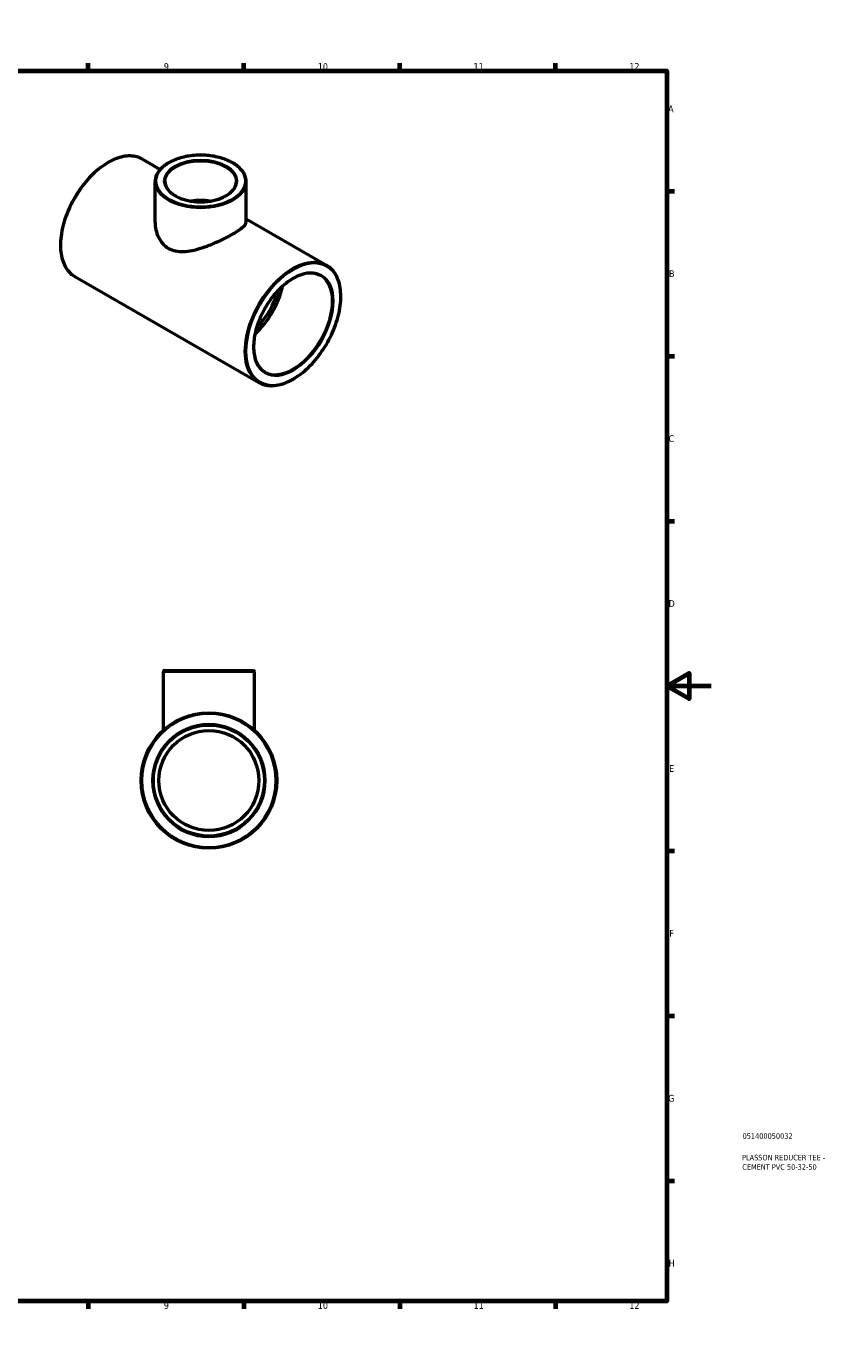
# Model space of a CAD drawing. Header units: millimetres. Extents: x 0 to 895, y -147 to 594.
# Tile 3 of 3: x 533 to 895, y 0 to 594. Entities that reach past the tile are written whole.
import ezdxf

# ---------------------------------------------------------------- set-up
doc = ezdxf.new("R2010")
doc.units = ezdxf.units.MM
for name, color, linetype, lineweight in [('Border (ANSI)', 7, 'Continuous', 70), ('Title (ISO)', 7, 'Continuous', 50), ('Visible (ANSI)', 7, 'Continuous', 50), ('Visible Narrow (ANSI)', 7, 'Continuous', 35)]:
    doc.layers.add(name, color=color, linetype=linetype, lineweight=lineweight)
doc.styles.add('Note Text (ANSI)', font='tahoma.ttf')
doc.styles.add('Note Text (ISO)', font='tahoma.ttf')

# ---------------------------------------------------------------- blocks, each defined once
blk = doc.blocks.new('Borders Default Border')
at = {"layer": 'Border (ANSI)'}
for p, q in [((70.08, 574), (70.08, 577.45)), ((140.17, 574), (140.17, 577.45)), ((210.25, 574), (210.25, 577.45)), ((280.33, 574), (280.33, 577.45)), ((350.42, 574), (350.42, 577.45)), ((490.58, 574), (490.58, 577.45)), ((560.67, 574), (560.67, 577.45)), ((630.75, 574), (630.75, 577.45)), ((700.83, 574), (700.83, 577.45)), ((770.92, 574), (770.92, 577.45)), ((20, 519.75), (16.55, 519.75)), ((821, 519.75), (824.45, 519.75)), ((20, 445.5), (16.55, 445.5)), ((821, 445.5), (824.45, 445.5)), ((20, 371.25), (16.55, 371.25)), ((821, 371.25), (824.45, 371.25)), ((20, 222.75), (16.55, 222.75)), ((821, 222.75), (824.45, 222.75)), ((20, 148.5), (16.55, 148.5)), ((821, 148.5), (824.45, 148.5)), ((20, 74.25), (16.55, 74.25)), ((821, 74.25), (824.45, 74.25)), ((70.08, 20), (70.08, 16.55)), ((140.17, 20), (140.17, 16.55)), ((210.25, 20), (210.25, 16.55)), ((280.33, 20), (280.33, 16.55)), ((350.42, 20), (350.42, 16.55)), ((490.58, 20), (490.58, 16.55)), ((560.67, 20), (560.67, 16.55)), ((630.75, 20), (630.75, 16.55)), ((700.83, 20), (700.83, 16.55)), ((770.92, 20), (770.92, 16.55))]:
    blk.add_line(p, q, dxfattribs=at)
at = {"layer": 'Border (ANSI)', "flags": 128}
for points in [[(420.5, 594), (420.5, 574), (414.73, 584), (426.27, 584), (420.5, 574)], [(20, 20), (20, 574), (821, 574), (821, 20), (20, 20)], [(0, 297), (20, 297), (10, 302.77), (10, 291.23), (20, 297)], [(841, 297), (821, 297), (831, 302.77), (831, 291.23), (821, 297)], [(420.5, 0), (420.5, 20), (414.73, 10), (426.27, 10), (420.5, 20)]]:
    blk.add_lwpolyline(points, dxfattribs=at)
at = {"layer": 'Border (ANSI)', "attachment_point": 7, "style": 'Note Text (ANSI)'}
for s, insert, char_height in [('1', (34.35, 574.4), 3.05), ('2', (104.2, 574.4), 3.05), ('3', (174.26, 574.34), 3.05), ('4', (244.23, 574.4), 3.05), ('5', (314.48, 574.34), 3.05), ('6', (384.49, 574.34), 3.05), ('7', (454.6, 574.4), 3.05), ('8', (524.63, 574.33), 3.05), ('9', (594.7, 574.34), 3.05), ('10', (663.96, 574.34), 3.048), ('11', (734.04, 574.4), 3.048), ('12', (804.13, 574.4), 3.048), ('A', (16.78, 555.35), 3.05), ('A', (821.63, 555.35), 3.05), ('B', (17.15, 481.1), 3.05), ('B', (821.99, 481.1), 3.05), ('C', (16.95, 406.8), 3.05), ('C', (821.8, 406.8), 3.05), ('D', (16.96, 332.6), 3.05), ('D', (821.81, 332.6), 3.05), ('E', (17.21, 258.35), 3.05), ('E', (822.05, 258.35), 3.05), ('F', (17.29, 184.1), 3.05), ('F', (822.14, 184.1), 3.05), ('G', (16.81, 109.79), 3.05), ('G', (821.66, 109.79), 3.05), ('H', (16.97, 35.6), 3.05), ('H', (821.81, 35.6), 3.05), ('1', (34.35, 16.55), 3.05), ('2', (104.2, 16.55), 3.05), ('3', (174.26, 16.49), 3.05), ('4', (244.23, 16.55), 3.05), ('5', (314.48, 16.49), 3.05), ('6', (384.49, 16.49), 3.05), ('7', (454.6, 16.55), 3.05), ('8', (524.63, 16.48), 3.05), ('9', (594.7, 16.49), 3.05), ('10', (663.96, 16.49), 3.048), ('11', (734.04, 16.55), 3.048), ('12', (804.13, 16.55), 3.048)]:
    blk.add_mtext(s, dxfattribs=dict(at, insert=insert, char_height=char_height))
blk = doc.blocks.new('Title Blocks ISO')
at = {"layer": 'Title (ISO)', "color": 232, "true_color": 0xca0064, "style": 'Note Text (ISO)'}
for tag, p in [('PART_NUMBER_001', (34.08, 73.13)), ('DESCRIPTION_001', (33.84, 63.4)), ('DESCRIPTION_002', (33.98, 59.18))]:
    blk.add_attdef(tag, p, '', height=2.5, dxfattribs=at)

msp = doc.modelspace()

# ---------------------------------------------------------------- linework, layer by layer
at = {"layer": 'Visible (ANSI)'}
for p, q in [((585.101, 534.198), (593.083, 529.601)), ((590.746, 505.885), (590.746, 524.006)), ((631.746, 505.885), (631.746, 524.006)), ((631.746, 507.336), (667.832, 486.556)), ((554.66, 481.336), (637.391, 433.694)), ((594.464, 277.011), (594.464, 303.427)), ((594.964, 303.927), (634.964, 303.927)), ((635.464, 277.011), (635.464, 303.427))]:
    msp.add_line(p, q, dxfattribs=at)
for radius in [30.5, 25, 22.5]:
    msp.add_circle((614.964, 254.427), radius, dxfattribs=at)
for centre, start, end in [((594.964, 303.427), 90, 180), ((634.964, 303.427), 0, 90)]:
    msp.add_arc(centre, 0.5, start, end, dxfattribs=at)
for centre, major_axis, ratio, start_param, end_param in [((611.246, 506.429), (-16, 0), 0.5758617, 4.4475413, 4.9772367), ((631.045, 472.544), (12.476, 21.665), 0.5780931, 4.1921684, 5.2326096), ((631.045, 472.544), (11.228, 19.498), 0.5780931, 4.2696985, 5.1550794)]:
    msp.add_ellipse(centre, major_axis=major_axis, ratio=ratio, start_param=start_param, end_param=end_param, dxfattribs=at)
for points, knots in [([(585.101, 534.198), (583.47, 535.137), (581.588, 535.632), (577.491, 535.7), (575.271, 535.254), (570.706, 533.46), (568.359, 532.094), (563.797, 528.586), (561.583, 526.443), (557.514, 521.6), (555.658, 518.902), (552.488, 513.223), (551.174, 510.243), (549.22, 504.296), (548.58, 501.33), (548.044, 495.705), (548.149, 493.048), (549.107, 488.314), (549.96, 486.237), (552.117, 483.21), (553.299, 482.12), (554.66, 481.336)], [5.4997209, 5.4997209, 5.4997209, 5.4997209, 5.809683, 5.809683, 6.1264498, 6.1264498, 6.4487338, 6.4487338, 6.7714188, 6.7714188, 7.0936384, 7.0936384, 7.4156823, 7.4156823, 7.7379583, 7.7379583, 8.0606963, 8.0606963, 8.3826329, 8.3826329, 8.6413135, 8.6413135, 8.6413135, 8.6413135]), ([(631.746, 524.006), (631.746, 525.266), (631.408, 526.523), (630.093, 528.927), (629.098, 530.07), (626.54, 532.133), (624.961, 533.047), (621.392, 534.537), (619.402, 535.112), (615.218, 535.866), (613.026, 536.046), (608.655, 535.995), (606.478, 535.765), (602.354, 534.917), (600.407, 534.298), (596.939, 532.727), (595.417, 531.774), (592.965, 529.62), (592.032, 528.418), (590.986, 526.129), (590.746, 525.068), (590.746, 524.006)], [0.7853982, 0.7853982, 0.7853982, 0.7853982, 1.0905871, 1.0905871, 1.4055142, 1.4055142, 1.7288661, 1.7288661, 2.0529043, 2.0529043, 2.3762354, 2.3762354, 2.6992938, 2.6992938, 3.0226986, 3.0226986, 3.3468049, 3.3468049, 3.6696882, 3.6696882, 3.9269908, 3.9269908, 3.9269908, 3.9269908]), ([(595.246, 524.006), (595.246, 523.022), (595.538, 522.035), (596.683, 520.182), (597.507, 519.317), (599.592, 517.787), (600.84, 517.119), (603.648, 516.036), (605.207, 515.621), (608.484, 515.088), (610.202, 514.972), (613.615, 515.052), (615.311, 515.249), (618.503, 515.935), (619.999, 516.423), (622.637, 517.633), (623.779, 518.355), (625.604, 519.948), (626.284, 520.818), (627.068, 522.466), (627.246, 523.236), (627.246, 524.006)], [3.9269908, 3.9269908, 3.9269908, 3.9269908, 4.2688369, 4.2688369, 4.5925881, 4.5925881, 4.9076029, 4.9076029, 5.2226536, 5.2226536, 5.5386012, 5.5386012, 5.85483, 5.85483, 6.1705868, 6.1705868, 6.4854048, 6.4854048, 6.8012451, 6.8012451, 7.0685835, 7.0685835, 7.0685835, 7.0685835]), ([(590.746, 505.885), (590.746, 504.765), (590.864, 503.597), (591.363, 501.285), (591.744, 500.143), (592.766, 498.015), (593.408, 497.028), (594.923, 495.325), (595.796, 494.611), (596.75, 494.061)], [11.2614125, 11.2614125, 11.2614125, 11.2614125, 11.6662624, 11.6662624, 12.0711123, 12.0711123, 12.4759622, 12.4759622, 12.8808121, 12.8808121, 12.8808121, 12.8808121]), ([(596.75, 494.061), (597.705, 493.512), (598.769, 493.111), (601.051, 492.627), (602.269, 492.543), (604.783, 492.635), (606.081, 492.81), (608.682, 493.336), (609.985, 493.686), (612.492, 494.469), (613.79, 494.93), (616.394, 495.948), (617.7, 496.504), (620.229, 497.652), (621.454, 498.246), (623.739, 499.415), (624.798, 499.99), (626.685, 501.077), (627.557, 501.614), (629.076, 502.635), (629.723, 503.12), (630.751, 504.02), (631.133, 504.436), (631.631, 505.204), (631.746, 505.556), (631.746, 505.885)], [0, 0, 0, 0, 0.4048499, 0.4048499, 0.8096998, 0.8096998, 1.2145497, 1.2145497, 1.6193996, 1.6193996, 2.0196005, 2.0196005, 2.4198013, 2.4198013, 2.8200022, 2.8200022, 3.220203, 3.220203, 3.6204039, 3.6204039, 4.0206047, 4.0206047, 4.4208056, 4.4208056, 4.8210064, 4.8210064, 4.8210064, 4.8210064]), ([(665.088, 481.79), (663.751, 482.559), (662.189, 482.943), (658.794, 482.885), (656.972, 482.464), (653.255, 480.874), (651.364, 479.718), (647.684, 476.782), (645.895, 475.002), (642.603, 470.995), (641.1, 468.766), (638.537, 464.089), (637.477, 461.641), (635.909, 456.778), (635.401, 454.365), (634.982, 449.823), (635.071, 447.696), (635.824, 443.939), (636.487, 442.313), (638.149, 439.93), (639.073, 439.073), (640.136, 438.46)], [5.4997209, 5.4997209, 5.4997209, 5.4997209, 5.8331335, 5.8331335, 6.1559646, 6.1559646, 6.4728825, 6.4728825, 6.7896978, 6.7896978, 7.1070794, 7.1070794, 7.4246473, 7.4246473, 7.7419207, 7.7419207, 8.0586126, 8.0586126, 8.3760532, 8.3760532, 8.6413135, 8.6413135, 8.6413135, 8.6413135]), ([(637.391, 433.694), (639.022, 432.755), (640.904, 432.26), (645.001, 432.192), (647.221, 432.637), (651.786, 434.432), (654.133, 435.798), (658.695, 439.306), (660.909, 441.449), (664.978, 446.292), (666.834, 448.99), (670.004, 454.669), (671.318, 457.649), (673.272, 463.596), (673.912, 466.562), (674.448, 472.187), (674.343, 474.844), (673.385, 479.578), (672.532, 481.655), (670.375, 484.682), (669.193, 485.772), (667.832, 486.556)], [2.3581282, 2.3581282, 2.3581282, 2.3581282, 2.6680903, 2.6680903, 2.9848571, 2.9848571, 3.3071412, 3.3071412, 3.6298261, 3.6298261, 3.9520457, 3.9520457, 4.2740897, 4.2740897, 4.5963656, 4.5963656, 4.9191037, 4.9191037, 5.2410402, 5.2410402, 5.4997209, 5.4997209, 5.4997209, 5.4997209])]:
    msp.add_open_spline(points, degree=3, knots=knots, dxfattribs=at)
at = {"layer": 'Visible Narrow (ANSI)'}
msp.add_line((635.211, 303.427), (594.716, 303.427), dxfattribs=at)
for radius in [30, 25.5]:
    msp.add_circle((614.964, 254.427), radius, dxfattribs=at)
for centre, major_axis, ratio, start_param, end_param in [((569.88, 507.767), (-15.22, -26.431), 0.5780931, 3.1415927, 6.2831853), ((611.246, 524.006), (-16, 0), 0.5758617, 3.1415927, 6.2831853), ((611.246, 524.006), (-20.5, 0), 0.5758617, 0, 3.1415926), ((652.612, 460.125), (15.22, 26.431), 0.5780931, 0, 3.1415927), ((652.612, 460.125), (12.476, 21.665), 0.5780931, 3.1415927, 6.2831853)]:
    msp.add_ellipse(centre, major_axis=major_axis, ratio=ratio, start_param=start_param, end_param=end_param, dxfattribs=at)
for centre, major_axis, ratio in [((611.246, 524.415), (-20, 0), 0.5758617), ((611.246, 524.415), (-16.5, 0), 0.5758617), ((652.965, 459.921), (-14.971, -25.998), 0.5780931), ((652.965, 459.921), (-12.725, -22.098), 0.5780931)]:
    msp.add_ellipse(centre, major_axis=major_axis, ratio=ratio, dxfattribs=at)

# ---------------------------------------------------------------- block references
msp.add_blockref('Borders Default Border', (0, 0))
msp.add_blockref('Title Blocks ISO', (821, 20)).add_auto_attribs({'PART_NUMBER_001': '051400050032', 'DESCRIPTION_001': 'PLASSON REDUCER TEE -', 'DESCRIPTION_002': 'CEMENT PVC 50-32-50'})

doc.saveas('drawing.dxf')
